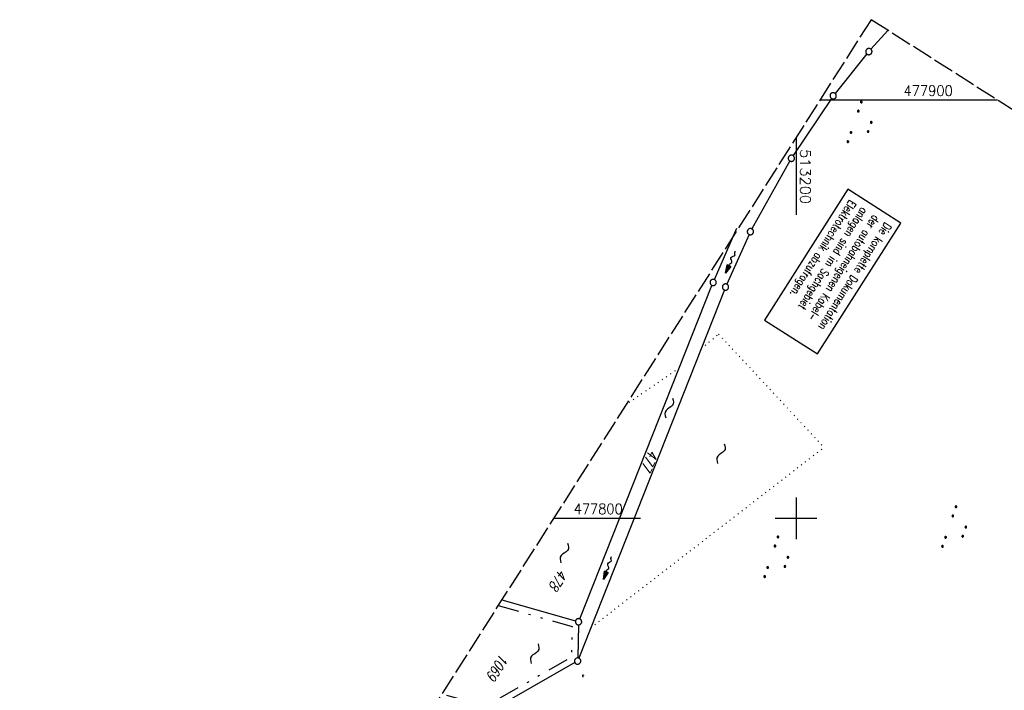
# Model space of a CAD drawing. Extents: x 512721 to 513460, y 476985 to 477919.
# Tile 22 of 23: x 513014 to 513250, y 477759 to 477919. Entities that reach past the tile are written whole.
import ezdxf

# ---------------------------------------------------------------- set-up
doc = ezdxf.new("R2010")
doc.units = 0
doc.header["$LTSCALE"] = 10
doc.header["$MEASUREMENT"] = 0
for name, pattern in [('AUSGEZOGEN', [0]), ('LT00', [0]), ('LT09', [0.54, 0.2, -0.1, 0.02, -0.1, 0.02, -0.1]), ('LT14', [0.6, 0.5, -0.1]), ('PUNKTX2_STR', [0.6, 0.1, -0.5])]:
    doc.linetypes.add(name, pattern=pattern)
doc.layers.get('0').update_dxf_attribs({"linetype": 'LT00'})
for name, color, linetype in [('--FLIEßRICHTPFEIL', 180, 'Continuous'), ('--WASSER_NUTZUNG', 180, 'Continuous'), ('BAB-KABEL_TEXT_KASTEN', 224, 'Continuous'), ('DFK_FLUR_NR', 250, 'LT00'), ('DFK_GZPKT', 250, 'LT00'), ('DFK_KATASTER', 250, 'LT00'), ('DFK_NUTZUNG', 250, 'LT00'), ('DFK_NUTZUNGSGRENZE', 70, 'PUNKTX2_STR'), ('DFK_TOPO-SYM', 252, 'LT00'), ('GEMARKUNGSGRENZE', 3, 'LT09'), ('V87_RASTER', 250, 'LT00')]:
    doc.layers.add(name, color=color, linetype=linetype)
doc.layers.add('-BLATT_87-RAND', color=7, linetype='LT14', plot=False)
doc.styles.add('ROMANS', font='romans.shx', dxfattribs={"width": 0.8})
doc.styles.get("Standard").update_dxf_attribs({"font": 'romans.shx'})

# ---------------------------------------------------------------- blocks, each defined once
blk = doc.blocks.new('SYMB7251')
at = {"color": 0, "linetype": 'ByBlock'}
for points in [[(-0.25, 0), (-0.208333, 0.028889), (-0.166667, 0.051111), (-0.125, 0.06), (-0.083333, 0.051111), (-0.041667, 0.028889), (0, 0)], [(0, 0), (0.041667, -0.028889), (0.083333, -0.051111), (0.125, -0.06), (0.166667, -0.051111), (0.208333, -0.028889), (0.25, 0)]]:
    blk.add_lwpolyline(points, dxfattribs=at)
blk = doc.blocks.new('SYMB7309')
at = {"color": 0, "linetype": 'ByBlock'}
for p, q in [((1.558, 3.279999), (-1.558, 3.28)), ((0, 0.5002), (0, 3.28))]:
    blk.add_line(p, q, dxfattribs=at)
for points in [[(-0.984, 3.526), (-1.558, 3.28), (-0.984, 3.034)], [(-0.031408, 0.499213), (-0.093728, 0.49134), (-0.15457, 0.475719), (-0.212975, 0.452595), (-0.268021, 0.422333), (-0.31884, 0.385411), (-0.36463, 0.342411), (-0.40467, 0.29401), (-0.438329, 0.240973), (-0.465074, 0.184136), (-0.484486, 0.124395), (-0.496256, 0.062692), (-0.5002, 0)], [(-0.5002, 0), (-0.496256, -0.062692), (-0.484486, -0.124395), (-0.465074, -0.184136), (-0.438329, -0.240973), (-0.404671, -0.29401), (-0.36463, -0.342411), (-0.31884, -0.385411), (-0.268021, -0.422333), (-0.212975, -0.452595), (-0.15457, -0.475719), (-0.093728, -0.49134), (-0.031408, -0.499213), (0.031408, -0.499213), (0.093728, -0.49134), (0.15457, -0.475719), (0.212975, -0.452595), (0.268021, -0.422333), (0.31884, -0.385411), (0.36463, -0.342411), (0.404671, -0.29401), (0.438329, -0.240973), (0.465075, -0.184136), (0.484486, -0.124395), (0.496256, -0.062692), (0.500201, 0)], [(0.5002, 0), (0.496256, 0.062692), (0.484485, 0.124395), (0.465074, 0.184136), (0.438329, 0.240973), (0.40467, 0.29401), (0.36463, 0.34241), (0.31884, 0.385411), (0.268021, 0.422333), (0.212975, 0.452595), (0.15457, 0.475719), (0.093728, 0.49134), (0.031408, 0.499213), (-0.031408, 0.499213)], [(0.984, 3.526), (1.558, 3.279999), (0.984, 3.034)]]:
    blk.add_lwpolyline(points, dxfattribs=at)
blk = doc.blocks.new('SYMB7010')
at = {"color": 0, "linetype": 'ByBlock'}
for points in [[(-0.031408, 0.499213), (-0.093728, 0.49134), (-0.15457, 0.475719), (-0.212975, 0.452595), (-0.268021, 0.422333), (-0.31884, 0.385411), (-0.36463, 0.342411), (-0.40467, 0.29401), (-0.438329, 0.240973), (-0.465074, 0.184136), (-0.484486, 0.124395), (-0.496256, 0.062692), (-0.5002, 0)], [(-0.5002, 0), (-0.496256, -0.062692), (-0.484486, -0.124395), (-0.465075, -0.184136), (-0.438329, -0.240973), (-0.404671, -0.29401), (-0.36463, -0.342411), (-0.31884, -0.385411), (-0.268021, -0.422333), (-0.212975, -0.452595), (-0.154571, -0.475719), (-0.093728, -0.49134), (-0.031408, -0.499213), (0.031408, -0.499213)], [(0.5002, 0), (0.496256, 0.062692), (0.484485, 0.124395), (0.465074, 0.184136), (0.438329, 0.240973), (0.40467, 0.29401), (0.36463, 0.342411), (0.31884, 0.385411), (0.268021, 0.422333), (0.212975, 0.452595), (0.15457, 0.475719), (0.093728, 0.49134), (0.031408, 0.499213), (-0.031408, 0.499213)], [(0.031408, -0.499213), (0.093728, -0.491341), (0.15457, -0.475719), (0.212975, -0.452595), (0.268021, -0.422333), (0.31884, -0.385411), (0.36463, -0.342411), (0.404671, -0.294011), (0.438329, -0.240974), (0.465075, -0.184136), (0.484486, -0.124395), (0.496256, -0.062692), (0.500201, 0)]]:
    blk.add_lwpolyline(points, dxfattribs=at)
blk = doc.blocks.new('FLIEßRICHTPFEIL')
at = {"layer": '--FLIEßRICHTPFEIL'}
blk.add_hatch(color=256, dxfattribs=at).paths.add_polyline_path([(-1.95, 0.4875), (-1.95, -0.4875), (0, 0)])
for p, q in [((-1.95, 0.4875), (-1.95, -0.4875)), ((-1.95, 0.4875), (0, 0)), ((0, 0), (-1.95, -0.4875))]:
    blk.add_line(p, q, dxfattribs=at)
at = {"layer": '--FLIEßRICHTPFEIL', "start_tangent": (-1, 0), "end_tangent": (-1, 0)}
blk.add_spline([(-1.95, 0), (-2.4375, 0), (-2.925, 0.325), (-3.4125, 0), (-3.9, -0.325), (-4.3875, 0), (-4.875, 0.325), (-5.3625, 0), (-5.85, 0)], degree=3, dxfattribs=at)
blk = doc.blocks.new('SYMB7111')
at = {"color": 0, "linetype": 'ByBlock'}
for p, q in [((-0.13, 0.202919), (-0.13, 0.177081)), ((-0.125, 0.172895), (-0.125, 0.207105)), ((-0.12, 0.209164), (-0.12, 0.170836)), ((-0.115, 0.170204), (-0.115, 0.209796)), ((-0.11, 0.209164), (-0.11, 0.170836)), ((-0.105, 0.172895), (-0.105, 0.207105)), ((-0.1, 0.202919), (-0.1, 0.177081)), ((-0.095, 0.189874), (-0.095, 0.190146)), ((0.1, 0.202919), (0.1, 0.177081)), ((0.105, 0.172895), (0.105, 0.207105)), ((0.11, 0.209164), (0.11, 0.170836)), ((0.115, 0.170204), (0.115, 0.209796)), ((0.12, 0.209164), (0.12, 0.170836)), ((0.125, 0.172895), (0.125, 0.207105)), ((0.13, 0.202919), (0.13, 0.177081)), ((0.135, 0.189874), (0.135, 0.190146)), ((-0.515, -0.177081), (-0.515, -0.202919)), ((-0.51, -0.207105), (-0.51, -0.172895)), ((-0.505, -0.170836), (-0.505, -0.209164)), ((-0.5, -0.209796), (-0.5, -0.170204)), ((-0.495, -0.170836), (-0.495, -0.209164)), ((-0.49, -0.207105), (-0.49, -0.172895)), ((-0.485, -0.177081), (-0.485, -0.202919)), ((-0.48, -0.190126), (-0.48, -0.189854)), ((-0.285, -0.177081), (-0.285, -0.202919)), ((-0.28, -0.207105), (-0.28, -0.172895)), ((-0.275, -0.170836), (-0.275, -0.209164)), ((-0.27, -0.209796), (-0.27, -0.170204)), ((-0.265, -0.170836), (-0.265, -0.209164)), ((-0.26, -0.207105), (-0.26, -0.172895)), ((-0.255, -0.177081), (-0.255, -0.202919)), ((-0.25, -0.190126), (-0.25, -0.189854)), ((0.255, -0.177081), (0.255, -0.202919)), ((0.26, -0.207105), (0.26, -0.172895)), ((0.265, -0.170836), (0.265, -0.209164)), ((0.27, -0.209796), (0.27, -0.170204)), ((0.275, -0.170836), (0.275, -0.209164)), ((0.28, -0.207105), (0.28, -0.172895)), ((0.285, -0.177081), (0.285, -0.202919)), ((0.29, -0.190126), (0.29, -0.189854)), ((0.485, -0.177081), (0.485, -0.202919)), ((0.49, -0.207105), (0.49, -0.172895)), ((0.495, -0.170836), (0.495, -0.209164)), ((0.5, -0.209796), (0.5, -0.170204)), ((0.505, -0.170836), (0.505, -0.209164)), ((0.51, -0.207105), (0.51, -0.172895)), ((0.515, -0.177081), (0.515, -0.202919)), ((0.52, -0.190126), (0.52, -0.189854))]:
    blk.add_line(p, q, dxfattribs=at)
for points in [[(-0.095, 0.19), (-0.096981, 0.198678), (-0.10253, 0.205637), (-0.11055, 0.209499), (-0.11945, 0.209499), (-0.12747, 0.205637), (-0.133019, 0.198678), (-0.135, 0.19), (-0.133019, 0.181322), (-0.12747, 0.174363), (-0.11945, 0.170501), (-0.11055, 0.170501), (-0.10253, 0.174363), (-0.096981, 0.181322), (-0.095, 0.19)], [(0.135, 0.19), (0.133019, 0.198678), (0.12747, 0.205637), (0.11945, 0.209499), (0.11055, 0.209499), (0.10253, 0.205637), (0.096981, 0.198678), (0.095, 0.19), (0.096981, 0.181322), (0.10253, 0.174363), (0.11055, 0.170501), (0.11945, 0.170501), (0.12747, 0.174363), (0.133019, 0.181322), (0.135, 0.19)], [(-0.48, -0.19), (-0.481981, -0.181322), (-0.48753, -0.174363), (-0.49555, -0.170501), (-0.50445, -0.170501), (-0.51247, -0.174363), (-0.518019, -0.181322), (-0.52, -0.19), (-0.518019, -0.198678), (-0.51247, -0.205637), (-0.50445, -0.209499), (-0.49555, -0.209499), (-0.48753, -0.205637), (-0.481981, -0.198678), (-0.48, -0.19)], [(-0.25, -0.19), (-0.251981, -0.181322), (-0.25753, -0.174363), (-0.26555, -0.170501), (-0.27445, -0.170501), (-0.28247, -0.174363), (-0.288019, -0.181322), (-0.29, -0.19), (-0.288019, -0.198678), (-0.28247, -0.205637), (-0.27445, -0.209499), (-0.26555, -0.209499), (-0.25753, -0.205637), (-0.251981, -0.198678), (-0.25, -0.19)], [(0.29, -0.19), (0.288019, -0.181322), (0.28247, -0.174363), (0.27445, -0.170501), (0.26555, -0.170501), (0.25753, -0.174363), (0.251981, -0.181322), (0.25, -0.19), (0.251981, -0.198678), (0.25753, -0.205637), (0.26555, -0.209499), (0.27445, -0.209499), (0.28247, -0.205637), (0.288019, -0.198678), (0.29, -0.19)], [(0.52, -0.19), (0.518019, -0.181322), (0.51247, -0.174363), (0.50445, -0.170501), (0.49555, -0.170501), (0.48753, -0.174363), (0.481981, -0.181322), (0.48, -0.19), (0.481981, -0.198678), (0.48753, -0.205637), (0.49555, -0.209499), (0.50445, -0.209499), (0.51247, -0.205637), (0.518019, -0.198678), (0.52, -0.19)]]:
    blk.add_lwpolyline(points, dxfattribs=at)

msp = doc.modelspace()

# ---------------------------------------------------------------- linework, layer by layer
at = {"layer": '-BLATT_87-RAND'}
msp.add_lwpolyline([(513217.94, 477919.22), (512721.33, 477138.83), (512963.46, 476984.75), (513460.07, 477765.13), (513217.94, 477919.22)], dxfattribs=at)
at = {"layer": 'BAB-KABEL_TEXT_KASTEN', "linetype": 'AUSGEZOGEN'}
msp.add_lwpolyline([(513212.35, 477878.66), (513192.44, 477847.4), (513205.14, 477839.31), (513225.05, 477870.57)], close=True, dxfattribs=at)
at = {"layer": 'DFK_KATASTER'}
for p, q in [((513221.98, 477916.64), (513217.92, 477912.16)), ((513216.95, 477911.02), (513209.35, 477901.59)), ((513208.46, 477900.39), (513199.31, 477886.71)), ((513198.52, 477885.44), (513189.47, 477869.2)), ((513180.49, 477857.08), (513185.83, 477869.37)), ((513188.79, 477867.86), (513183.46, 477855.98)), ((513182.87, 477854.6), (513148.08, 477766.58)), ((513148.3, 477775.97), (513179.91, 477855.69)), ((513129.67, 477780.51), (513147.3, 477775.48)), ((513148, 477774.52), (513147.82, 477766.63)), ((513147.15, 477765.51), (513126.54, 477753.76))]:
    msp.add_line(p, q, dxfattribs=at)
at = {"layer": 'DFK_NUTZUNGSGRENZE', "ltscale": 0.2}
for p, q in [((513177.33, 477840.58), (513181.49, 477844.02)), ((513181.49, 477844.02), (513206.7, 477816.95)), ((513172.08, 477835.94), (513159.41, 477827.24)), ((513150.95, 477773.84), (513206.7, 477816.95))]:
    msp.add_line(p, q, dxfattribs=at)
at = {"layer": 'GEMARKUNGSGRENZE', "ltscale": 2.5, "flags": 128}
msp.add_lwpolyline([(513128.83, 477779.18), (513146.49, 477774.15), (513146.32, 477766.76), (513125.7, 477755.01), (513115.35, 477758.01)], dxfattribs=at)
at = {"layer": 'V87_RASTER'}
for p, q in [((513248.14, 477900), (513205.71, 477900)), ((513200, 477891.03), (513200, 477872.53)), ((513200, 477805), (513200, 477795)), ((513142.07, 477800), (513162.8, 477800)), ((513195, 477800), (513205, 477800))]:
    msp.add_line(p, q, dxfattribs=at)

# ---------------------------------------------------------------- block references
at = {"layer": '--FLIEßRICHTPFEIL'}
for p, rotation in [((513183.15, 477858.65), 245.8145937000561), ((513154, 477785.37), 250.7786462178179)]:
    msp.add_blockref('FLIEßRICHTPFEIL', p, dxfattribs=dict(at, rotation=rotation))
at = {"layer": '--WASSER_NUTZUNG', "xscale": 10, "yscale": 10, "zscale": 10, "rotation": 251.28826}
for p in [(513169.7, 477826.38), (513182.06, 477815.48), (513144.61, 477791.7), (513137.53, 477767.64)]:
    msp.add_blockref('SYMB7251', p, dxfattribs=at)
at = {"layer": 'DFK_GZPKT', "xscale": 1.499999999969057, "yscale": 1.5, "zscale": 1.5, "rotation": 251.2881100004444}
for p in [(513217.42, 477911.6), (513208.88, 477901.01), (513198.89, 477886.09), (513189.1, 477868.54), (513180.19, 477856.39), (513183.15, 477855.3), (513148.02, 477775.27), (513147.8, 477765.88)]:
    msp.add_blockref('SYMB7010', p, dxfattribs=at)
at = {"layer": 'DFK_NUTZUNG', "xscale": 10, "yscale": 10, "zscale": 10, "rotation": 251.28826}
for p in [(513215.81, 477894.19), (513238.42, 477797.42), (513195.9, 477790.2)]:
    msp.add_blockref('SYMB7111', p, dxfattribs=at)
at = {"layer": 'DFK_TOPO-SYM', "xscale": 0.1, "yscale": 0.1, "zscale": 0.1, "rotation": 359.99968}
msp.add_blockref('SYMB7309', (513149.08, 477762.15), dxfattribs=at)

# ---------------------------------------------------------------- texts
at = {"layer": 'BAB-KABEL_TEXT_KASTEN', "insert": (513222.96, 477869.85), "char_height": 2, "width": 33.7438, "attachment_point": 1, "rotation": 237.5021, "style": 'ROMANS'}
msp.add_mtext('{\\W0.75;Die komplette Dokumentation der autobahneigenen Kabel-\\Panlagen sind im Sachgebiet Elektrotechnik abzufragen.}', dxfattribs=at)
at = {"layer": 'DFK_FLUR_NR', "oblique": 13.754, "width": 0.75}
for s, rotation, p in [('477', 246.4975, (513164.92, 477816.58)), ('478', 237.5289, (513143.44, 477788)), ('1069', 237.5289, (513129.38, 477767.79))]:
    msp.add_text(s, height=2.5, rotation=rotation, dxfattribs=at).set_placement(p)
at = {"layer": 'V87_RASTER'}
for s, rotation, width, p in [(' 477900', 359.9987, 0.915, (513224.14, 477901)), (' 513200', 269.9988, 1.021, (513201, 477890.03)), (' 477800', 359.9987, 0.911, (513145.3, 477801))]:
    msp.add_text(s, height=2.5, rotation=rotation, dxfattribs=dict(at, width=width)).set_placement(p)

doc.saveas('drawing.dxf')
